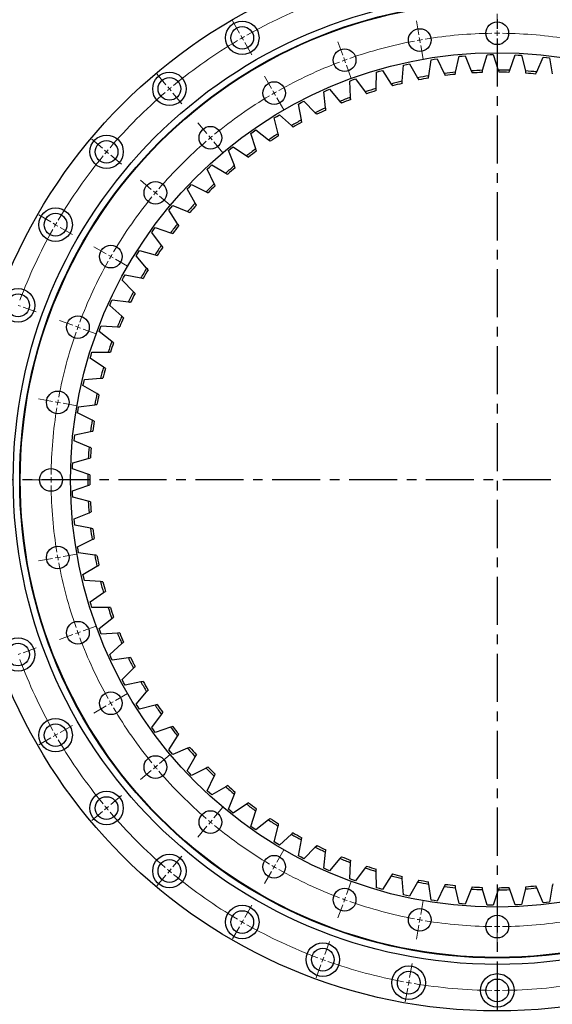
# Model space of a CAD drawing. Header units: millimetres. Extents: x -19 to 5091, y 5098 to 9181.
# Tile 6 of 13: x 834 to 1327, y 7747 to 8657. Entities that reach past the tile are written whole.
import ezdxf

# ---------------------------------------------------------------- set-up
doc = ezdxf.new("R2010")
doc.units = ezdxf.units.MM
doc.header["$LTSCALE"] = 20
doc.linetypes.add('CENTER', pattern=[10.16, 6.35, -1.27, 1.27, -1.27])

msp = doc.modelspace()

# ---------------------------------------------------------------- linework, layer by layer
at = {"linetype": 'CENTER', "ltscale": 0.35}
for p, q in [((1275.83, 8782.08), (1275.83, 7681.21)), ((1823.24, 8231.65), (728.42, 8231.65))]:
    msp.add_line(p, q, dxfattribs=at)
at = {"color": 0, "linetype": 'Continuous', "lineweight": 18}
for p, q in [((1275.83, 8649.65), (1275.83, 8662.65)), ((1037.33, 8644.74), (1030.83, 8656)), ((1203.25, 8643.3), (1200.99, 8656.1)), ((1039.83, 8640.41), (1038.58, 8642.58)), ((1039.83, 8640.41), (1041.08, 8638.25)), ((1204.11, 8638.37), (1203.68, 8640.83)), ((1275.83, 8644.65), (1275.83, 8647.15)), ((1275.83, 8644.65), (1275.83, 8642.15)), ((1275.83, 8639.65), (1275.83, 8626.65)), ((1042.33, 8636.08), (1048.83, 8624.82)), ((1132.87, 8624.44), (1128.42, 8636.65)), ((1204.11, 8638.37), (1204.55, 8635.91)), ((1204.98, 8633.45), (1207.24, 8620.65)), ((1134.58, 8619.74), (1133.72, 8622.09)), ((1134.58, 8619.74), (1135.43, 8617.39)), ((1136.29, 8615.04), (1140.73, 8602.83)), ((969.22, 8597.05), (960.86, 8607.01)), ((1066.83, 8593.65), (1060.33, 8604.9)), ((972.43, 8593.22), (970.83, 8595.13)), ((972.43, 8593.22), (974.04, 8591.3)), ((975.65, 8589.39), (984, 8579.43)), ((1069.33, 8589.32), (1068.08, 8591.48)), ((1069.33, 8589.32), (1070.58, 8587.15)), ((1071.83, 8584.99), (1078.33, 8573.73)), ((1007.15, 8551.85), (998.79, 8561.81)), ((1010.36, 8548.02), (1008.75, 8549.94)), ((910.43, 8538.26), (900.47, 8546.61)), ((1010.36, 8548.02), (1011.97, 8546.11)), ((1013.57, 8544.19), (1021.93, 8534.23)), ((914.26, 8535.04), (912.34, 8536.65)), ((914.26, 8535.04), (916.17, 8533.44)), ((918.09, 8531.83), (928.05, 8523.47)), ((955.62, 8500.33), (945.67, 8508.69)), ((959.45, 8497.12), (957.54, 8498.72)), ((959.45, 8497.12), (961.37, 8495.51)), ((963.28, 8493.9), (973.24, 8485.55)), ((862.74, 8470.15), (851.48, 8476.65)), ((867.07, 8467.65), (864.9, 8468.9)), ((867.07, 8467.65), (869.23, 8466.4)), ((871.4, 8465.15), (882.65, 8458.65)), ((913.83, 8440.65), (902.57, 8447.15)), ((918.16, 8438.15), (916, 8439.4)), ((918.16, 8438.15), (920.33, 8436.9)), ((922.49, 8435.65), (933.75, 8429.15)), ((832.3, 8393.08), (834.64, 8392.23)), ((836.99, 8391.37), (849.21, 8386.92)), ((883.04, 8374.61), (870.82, 8379.06)), ((887.74, 8372.9), (885.39, 8373.76)), ((887.74, 8372.9), (890.09, 8372.05)), ((892.44, 8371.19), (904.65, 8366.74)), ((864.18, 8304.23), (851.38, 8306.49)), ((869.1, 8303.36), (866.64, 8303.8)), ((869.1, 8303.36), (871.57, 8302.93)), ((874.03, 8302.5), (886.83, 8300.24)), ((857.83, 8231.65), (844.83, 8231.65)), ((862.83, 8231.65), (860.33, 8231.65)), ((862.83, 8231.65), (865.33, 8231.65)), ((867.83, 8231.65), (880.83, 8231.65)), ((864.18, 8159.06), (851.38, 8156.8)), ((869.1, 8159.93), (866.64, 8159.5)), ((869.1, 8159.93), (871.57, 8160.36)), ((874.03, 8160.8), (886.83, 8163.06)), ((892.44, 8092.1), (904.65, 8096.55)), ((883.04, 8088.68), (870.82, 8084.24)), ((887.74, 8090.39), (885.39, 8089.54)), ((887.74, 8090.39), (890.09, 8091.25)), ((836.99, 8071.92), (849.21, 8076.37)), ((832.3, 8070.21), (834.64, 8071.07)), ((922.49, 8027.65), (933.75, 8034.15)), ((913.83, 8022.65), (902.57, 8016.15)), ((918.16, 8025.15), (916, 8023.9)), ((918.16, 8025.15), (920.33, 8026.4)), ((871.4, 7998.15), (882.65, 8004.65)), ((862.74, 7993.15), (851.48, 7986.65)), ((867.07, 7995.65), (864.9, 7994.4)), ((867.07, 7995.65), (869.23, 7996.9)), ((963.28, 7969.39), (973.24, 7977.75)), ((959.45, 7966.18), (957.54, 7964.57)), ((959.45, 7966.18), (961.37, 7967.78)), ((955.62, 7962.96), (945.67, 7954.61)), ((918.09, 7931.46), (928.05, 7939.82)), ((914.26, 7928.25), (916.17, 7929.86)), ((910.43, 7925.04), (900.47, 7916.68)), ((914.26, 7928.25), (912.34, 7926.64)), ((1013.57, 7919.1), (1021.93, 7929.06)), ((1007.15, 7911.44), (998.79, 7901.48)), ((1010.36, 7915.27), (1008.75, 7913.36)), ((1010.36, 7915.27), (1011.97, 7917.19)), ((975.65, 7873.9), (984, 7883.86)), ((1071.83, 7878.31), (1078.33, 7889.57)), ((1069.33, 7873.98), (1070.58, 7876.14)), ((969.22, 7866.24), (960.86, 7856.28)), ((972.43, 7870.07), (970.83, 7868.16)), ((972.43, 7870.07), (974.04, 7871.99)), ((1066.83, 7869.65), (1060.33, 7858.39)), ((1069.33, 7873.98), (1068.08, 7871.81)), ((1136.29, 7848.25), (1140.73, 7860.47)), ((1042.33, 7827.21), (1048.83, 7838.47)), ((1132.87, 7838.86), (1128.42, 7826.64)), ((1134.58, 7843.55), (1133.72, 7841.2)), ((1134.58, 7843.55), (1135.43, 7845.9)), ((1204.98, 7829.85), (1207.24, 7842.65)), ((1275.83, 7823.65), (1275.83, 7836.65)), ((1039.83, 7822.88), (1038.58, 7820.72)), ((1039.83, 7822.88), (1041.08, 7825.05)), ((1204.11, 7824.92), (1203.68, 7822.46)), ((1204.11, 7824.92), (1204.55, 7827.38)), ((1275.83, 7818.65), (1275.83, 7821.15)), ((1037.33, 7818.55), (1030.83, 7807.29)), ((1203.25, 7820), (1200.99, 7807.19)), ((1275.83, 7818.65), (1275.83, 7816.15)), ((1275.83, 7813.65), (1275.83, 7800.65)), ((1116.11, 7792.81), (1120.55, 7805.03)), ((1114.4, 7788.11), (1113.54, 7785.76)), ((1114.4, 7788.11), (1115.25, 7790.46)), ((1194.74, 7771.74), (1196.99, 7784.54)), ((1112.69, 7783.41), (1108.24, 7771.2)), ((1275.83, 7764.65), (1275.83, 7777.65)), ((1193.87, 7766.82), (1193.43, 7764.36)), ((1193.87, 7766.82), (1194.3, 7769.28)), ((1193, 7761.89), (1190.74, 7749.09)), ((1275.83, 7759.65), (1275.83, 7762.15)), ((1275.83, 7759.65), (1275.83, 7757.15)), ((1275.83, 7754.65), (1275.83, 7741.65))]:
    msp.add_line(p, q, dxfattribs=at)
at = {"color": 7, "linetype": 'Continuous', "lineweight": 25}
for p, q in [((1237.31, 8608.68), (1240.5, 8623.32)), ((1240.5, 8623.32), (1243.36, 8623.57)), ((1243.36, 8623.57), (1246.21, 8623.79)), ((1246.21, 8623.79), (1251.77, 8609.88)), ((1262.31, 8610.41), (1266.47, 8624.8)), ((1266.47, 8624.8), (1269.33, 8624.86)), ((1269.33, 8624.86), (1272.19, 8624.89)), ((1272.19, 8624.89), (1276.82, 8610.65)), ((1287.38, 8610.47), (1292.47, 8624.56)), ((1292.47, 8624.56), (1295.33, 8624.43)), ((1295.33, 8624.43), (1298.19, 8624.27)), ((1298.19, 8624.27), (1301.86, 8609.75)), ((1312.39, 8608.88), (1318.4, 8622.6)), ((1318.4, 8622.6), (1321.25, 8622.28)), ((1321.25, 8622.28), (1324.09, 8621.94)), ((1324.09, 8621.94), (1326.79, 8607.2)), ((1187.92, 8600.31), (1189.15, 8615.24)), ((1189.15, 8615.24), (1191.95, 8615.86)), ((1191.95, 8615.86), (1194.75, 8616.46)), ((1194.75, 8616.46), (1202.09, 8603.4)), ((1212.48, 8605.31), (1214.69, 8620.13)), ((1214.69, 8620.13), (1217.52, 8620.56)), ((1217.52, 8620.56), (1220.36, 8620.98)), ((1220.36, 8620.98), (1226.82, 8607.46)), ((1163.75, 8593.69), (1163.99, 8608.67)), ((1163.99, 8608.67), (1166.74, 8609.48)), ((1166.74, 8609.48), (1169.49, 8610.26)), ((1169.49, 8610.26), (1177.68, 8597.72)), ((1139.32, 8600.45), (1142.01, 8601.44)), ((1140.06, 8585.49), (1139.32, 8600.45)), ((1142.01, 8601.44), (1144.7, 8602.4)), ((1144.7, 8602.4), (1153.7, 8590.43)), ((1115.24, 8590.63), (1117.86, 8591.79)), ((1116.97, 8575.75), (1115.24, 8590.63)), ((1117.86, 8591.79), (1120.49, 8592.92)), ((1120.49, 8592.92), (1130.26, 8581.57)), ((1091.87, 8579.23), (1094.4, 8580.56)), ((1094.58, 8564.5), (1091.87, 8579.23)), ((1094.4, 8580.56), (1096.95, 8581.87)), ((1096.95, 8581.87), (1107.45, 8571.19)), ((1069.3, 8566.31), (1071.74, 8567.8)), ((1071.74, 8567.8), (1074.19, 8569.28)), ((1074.19, 8569.28), (1085.38, 8559.32)), ((1072.98, 8551.79), (1069.3, 8566.31)), ((1047.63, 8551.93), (1049.97, 8553.58)), ((1052.26, 8537.68), (1047.63, 8551.93)), ((1049.97, 8553.58), (1052.32, 8555.22)), ((1052.32, 8555.22), (1064.14, 8546.01)), ((1029.19, 8537.95), (1031.42, 8539.74)), ((1031.42, 8539.74), (1043.82, 8531.34)), ((1026.96, 8536.15), (1029.19, 8537.95)), ((1032.53, 8522.24), (1026.96, 8536.15)), ((1009.48, 8520.98), (1011.6, 8522.91)), ((1011.6, 8522.91), (1024.52, 8515.35)), ((1007.38, 8519.03), (1009.48, 8520.98)), ((1013.85, 8505.52), (1007.38, 8519.03)), ((990.94, 8502.74), (992.92, 8504.81)), ((992.92, 8504.81), (1006.32, 8498.12)), ((988.98, 8500.66), (990.94, 8502.74)), ((996.32, 8487.61), (988.98, 8500.66)), ((973.65, 8483.32), (975.49, 8485.51)), ((975.49, 8485.51), (989.3, 8479.72)), ((971.82, 8481.11), (973.65, 8483.32)), ((980.02, 8468.58), (971.82, 8481.11)), ((956, 8460.48), (957.67, 8462.8)), ((965.01, 8448.51), (956, 8460.48)), ((957.67, 8462.8), (959.37, 8465.11)), ((959.37, 8465.11), (973.53, 8460.24)), ((941.58, 8438.84), (943.09, 8441.27)), ((943.09, 8441.27), (944.63, 8443.68)), ((944.63, 8443.68), (959.08, 8439.76)), ((951.35, 8427.49), (941.58, 8438.84)), ((929.97, 8418.82), (931.34, 8421.33)), ((931.34, 8421.33), (946.02, 8418.38)), ((928.61, 8416.3), (929.97, 8418.82)), ((939.12, 8405.62), (928.61, 8416.3)), ((917.17, 8392.94), (918.35, 8395.55)), ((918.35, 8395.55), (919.56, 8398.15)), ((919.56, 8398.15), (934.4, 8396.17)), ((928.36, 8382.99), (917.17, 8392.94)), ((907.29, 8368.89), (908.3, 8371.57)), ((919.12, 8359.69), (907.29, 8368.89)), ((908.3, 8371.57), (909.33, 8374.24)), ((909.33, 8374.24), (924.28, 8373.25)), ((899.86, 8346.97), (900.71, 8349.7)), ((900.71, 8349.7), (915.69, 8349.7)), ((899.03, 8344.23), (899.86, 8346.97)), ((911.43, 8335.83), (899.03, 8344.23)), ((892.41, 8319.08), (893.06, 8321.87)), ((893.06, 8321.87), (893.73, 8324.65)), ((893.73, 8324.65), (908.67, 8325.64)), ((905.34, 8311.52), (892.41, 8319.08)), ((887.47, 8293.55), (887.93, 8296.38)), ((900.87, 8286.86), (887.47, 8293.55)), ((887.93, 8296.38), (888.41, 8299.2)), ((888.41, 8299.2), (903.26, 8301.17)), ((884.8, 8273.45), (899.48, 8276.39)), ((884.23, 8267.75), (884.5, 8270.6)), ((898.04, 8261.96), (884.23, 8267.75)), ((884.5, 8270.6), (884.8, 8273.45)), ((882.89, 8247.51), (897.35, 8251.42)), ((882.7, 8241.79), (882.78, 8244.65)), ((896.87, 8236.93), (882.7, 8241.79)), ((882.78, 8244.65), (882.89, 8247.51)), ((882.7, 8221.51), (896.87, 8226.37)), ((882.78, 8218.64), (882.7, 8221.51)), ((882.89, 8215.78), (882.78, 8218.64)), ((897.35, 8211.87), (882.89, 8215.78)), ((884.23, 8195.55), (898.04, 8201.33)), ((884.5, 8192.7), (884.23, 8195.55)), ((884.8, 8189.85), (884.5, 8192.7)), ((899.48, 8186.9), (884.8, 8189.85)), ((887.47, 8169.74), (900.87, 8176.43)), ((887.93, 8166.92), (887.47, 8169.74)), ((888.41, 8164.1), (887.93, 8166.92)), ((903.26, 8162.12), (888.41, 8164.1)), ((892.41, 8144.21), (905.34, 8151.77)), ((893.06, 8141.42), (892.41, 8144.21)), ((893.73, 8138.64), (893.06, 8141.42)), ((908.67, 8137.65), (893.73, 8138.64)), ((899.03, 8119.06), (911.43, 8127.46)), ((899.86, 8116.32), (899.03, 8119.06)), ((900.71, 8113.59), (899.86, 8116.32)), ((915.69, 8113.59), (900.71, 8113.59)), ((907.29, 8094.41), (919.12, 8103.6)), ((908.3, 8091.73), (907.29, 8094.41)), ((909.33, 8089.06), (908.3, 8091.73)), ((924.28, 8090.05), (909.33, 8089.06)), ((917.17, 8070.35), (928.36, 8080.31)), ((918.35, 8067.74), (917.17, 8070.35)), ((919.56, 8065.14), (918.35, 8067.74)), ((934.4, 8067.12), (919.56, 8065.14)), ((928.61, 8047), (939.12, 8057.67)), ((929.97, 8044.47), (928.61, 8047)), ((931.34, 8041.96), (929.97, 8044.47)), ((946.02, 8044.92), (931.34, 8041.96)), ((941.58, 8024.45), (951.35, 8035.8)), ((943.09, 8022.03), (941.58, 8024.45)), ((944.63, 8019.61), (943.09, 8022.03)), ((959.08, 8023.53), (944.63, 8019.61)), ((956, 8002.82), (965.01, 8014.78)), ((957.67, 8000.49), (956, 8002.82)), ((973.53, 8003.05), (959.37, 7998.18)), ((959.37, 7998.18), (957.67, 8000.49)), ((971.82, 7982.18), (980.02, 7994.72)), ((973.65, 7979.97), (971.82, 7982.18)), ((975.49, 7977.78), (973.65, 7979.97)), ((989.3, 7983.57), (975.49, 7977.78)), ((988.98, 7962.63), (996.32, 7975.68)), ((990.94, 7960.55), (988.98, 7962.63)), ((992.92, 7958.48), (990.94, 7960.55)), ((1006.32, 7965.18), (992.92, 7958.48)), ((1007.38, 7944.26), (1013.85, 7957.77)), ((1024.52, 7947.95), (1011.6, 7940.38)), ((1009.48, 7942.31), (1007.38, 7944.26)), ((1011.6, 7940.38), (1009.48, 7942.31)), ((1026.96, 7927.15), (1032.53, 7941.05)), ((1043.82, 7931.96), (1031.42, 7923.56)), ((1029.19, 7925.34), (1026.96, 7927.15)), ((1031.42, 7923.56), (1029.19, 7925.34)), ((1047.63, 7911.37), (1052.26, 7925.61)), ((1049.97, 7909.71), (1047.63, 7911.37)), ((1064.14, 7917.28), (1052.32, 7908.08)), ((1069.3, 7896.98), (1072.98, 7911.5)), ((1052.32, 7908.08), (1049.97, 7909.71)), ((1085.38, 7903.98), (1074.19, 7894.01)), ((1071.74, 7895.49), (1069.3, 7896.98)), ((1074.19, 7894.01), (1071.74, 7895.49)), ((1091.87, 7884.07), (1094.58, 7898.8)), ((1094.4, 7882.73), (1091.87, 7884.07)), ((1107.45, 7892.11), (1096.95, 7881.43)), ((1115.24, 7872.67), (1116.97, 7887.55)), ((1096.95, 7881.43), (1094.4, 7882.73)), ((1130.26, 7881.72), (1120.49, 7870.37)), ((1139.32, 7862.84), (1140.06, 7877.8)), ((1117.86, 7871.51), (1115.24, 7872.67)), ((1120.49, 7870.37), (1117.86, 7871.51)), ((1153.7, 7872.86), (1144.7, 7860.89)), ((1163.99, 7854.62), (1163.75, 7869.6)), ((1177.68, 7865.58), (1169.49, 7853.04)), ((1142.01, 7861.85), (1139.32, 7862.84)), ((1144.7, 7860.89), (1142.01, 7861.85)), ((1189.15, 7848.06), (1187.92, 7862.98)), ((1202.09, 7859.89), (1194.75, 7846.84)), ((1214.69, 7843.17), (1212.48, 7857.98)), ((1166.74, 7853.82), (1163.99, 7854.62)), ((1169.49, 7853.04), (1166.74, 7853.82)), ((1191.95, 7847.43), (1189.15, 7848.06)), ((1194.75, 7846.84), (1191.95, 7847.43)), ((1226.82, 7855.83), (1220.36, 7842.32)), ((1240.5, 7839.98), (1237.31, 7854.61)), ((1251.77, 7853.41), (1246.21, 7839.5)), ((1266.47, 7838.5), (1262.31, 7852.89)), ((1276.82, 7852.65), (1272.19, 7838.4)), ((1292.47, 7838.74), (1287.38, 7852.82)), ((1301.86, 7853.54), (1298.19, 7839.02)), ((1318.4, 7840.7), (1312.39, 7854.41)), ((1326.79, 7856.09), (1324.09, 7841.36)), ((1217.52, 7842.73), (1214.69, 7843.17)), ((1220.36, 7842.32), (1217.52, 7842.73)), ((1243.36, 7839.73), (1240.5, 7839.98)), ((1246.21, 7839.5), (1243.36, 7839.73)), ((1269.33, 7838.44), (1266.47, 7838.5)), ((1272.19, 7838.4), (1269.33, 7838.44)), ((1295.33, 7838.87), (1292.47, 7838.74)), ((1298.19, 7839.02), (1295.33, 7838.87)), ((1321.25, 7841.02), (1318.4, 7840.7)), ((1324.09, 7841.36), (1321.25, 7841.02))]:
    msp.add_line(p, q, dxfattribs=at)
for centre, radius in [((1275.83, 8231.65), 491), ((1275.83, 8231.65), 448), ((1275.83, 8231.65), 442), ((1275.83, 8231.65), 441.5), ((1039.83, 8640.41), 15.5), ((1039.83, 8640.41), 10.5), ((1204.11, 8638.37), 10.5), ((1275.83, 8644.65), 10.5), ((1275.83, 8231.65), 395), ((1134.58, 8619.74), 10.5), ((972.43, 8593.22), 15.5), ((972.43, 8593.22), 10.5), ((1069.33, 8589.32), 10.5), ((1010.36, 8548.02), 10.5), ((914.26, 8535.04), 15.5), ((914.26, 8535.04), 10.5), ((959.45, 8497.12), 10.5), ((867.07, 8467.65), 15.5), ((867.07, 8467.65), 10.5), ((918.16, 8438.15), 10.5), ((832.3, 8393.08), 15.5), ((832.3, 8393.08), 10.5), ((887.74, 8372.9), 10.5), ((869.1, 8303.36), 10.5), ((862.83, 8231.65), 10.5), ((869.1, 8159.93), 10.5), ((887.74, 8090.39), 10.5), ((832.3, 8070.21), 15.5), ((832.3, 8070.21), 10.5), ((918.16, 8025.15), 10.5), ((867.07, 7995.65), 15.5), ((867.07, 7995.65), 10.5), ((959.45, 7966.18), 10.5), ((914.26, 7928.25), 15.5), ((914.26, 7928.25), 10.5), ((1010.36, 7915.27), 10.5), ((972.43, 7870.07), 15.5), ((1069.33, 7873.98), 10.5), ((972.43, 7870.07), 10.5), ((1134.58, 7843.55), 10.5), ((1039.83, 7822.88), 15.5), ((1039.83, 7822.88), 10.5), ((1204.11, 7824.92), 10.5), ((1275.83, 7818.65), 10.5), ((1114.4, 7788.11), 15.5), ((1114.4, 7788.11), 10.5), ((1193.87, 7766.82), 15.5), ((1193.87, 7766.82), 10.5), ((1275.83, 7759.65), 15.5), ((1275.83, 7759.65), 10.5)]:
    msp.add_circle(centre, radius, dxfattribs=at)
at = {"color": 0, "linetype": 'Continuous', "lineweight": 18}
for radius, start, end in [(472, 110.60695, 119.39305), (472, 120, 120.30347), (472, 119.69653, 120), (413, 90.69365, 99.30635), (413, 90, 90.34683), (413, 89.65317, 90), (413, 80.69365, 89.30635), (472, 120.60695, 129.39305), (413, 100.69365, 109.30635), (413, 100, 100.34683), (413, 99.65317, 100), (413, 110.69365, 119.30635), (413, 110, 110.34683), (413, 109.65317, 110), (472, 129.69653, 130), (472, 130.60695, 139.39305), (472, 130, 130.30347), (413, 120.69365, 129.30635), (413, 120, 120.34683), (413, 119.65317, 120), (413, 129.65317, 130), (413, 130.69365, 139.30635), (413, 130, 130.34683), (472, 140.60695, 149.39305), (472, 140, 140.30347), (472, 139.69653, 140), (413, 140, 140.34683), (413, 139.65317, 140), (413, 140.69365, 149.30635), (472, 150, 150.30347), (472, 149.69653, 150), (472, 150.60695, 159.39305), (413, 149.65317, 150), (413, 150.69365, 159.30635), (413, 150, 150.34683), (413, 160.69365, 169.30635), (413, 160, 160.34683), (413, 159.65317, 160), (413, 170, 170.34683), (413, 169.65317, 170), (413, 170.69365, 179.30635), (413, 179.65317, 180), (413, 180, 180.34683), (413, 180.69365, 189.30635), (413, 189.65317, 190), (413, 190, 190.34683), (413, 190.69365, 199.30635), (413, 199.65317, 200), (413, 200, 200.34683), (413, 200.69365, 209.30635), (472, 200.60695, 209.39305), (413, 209.65317, 210), (413, 210, 210.34683), (413, 210.69365, 219.30635), (472, 209.69653, 210), (472, 210, 210.30347), (472, 210.60695, 219.39305), (413, 219.65317, 220), (413, 220, 220.34683), (413, 220.69365, 229.30635), (472, 219.69653, 220), (472, 220, 220.30347), (472, 220.60695, 229.39305), (413, 229.65317, 230), (413, 230, 230.34683), (413, 230.69365, 239.30635), (413, 239.65317, 240), (472, 229.69653, 230), (472, 230, 230.30347), (472, 230.60695, 239.39305), (413, 240, 240.34683), (413, 240.69365, 249.30635), (413, 249.65317, 250), (413, 250, 250.34683), (413, 250.69365, 259.30635), (472, 239.69653, 240), (472, 240, 240.30347), (472, 240.60695, 249.39305), (413, 259.65317, 260), (413, 260, 260.34683), (413, 260.69365, 269.30635), (413, 270.69365, 279.30635), (413, 269.65317, 270), (413, 270, 270.34683), (472, 249.69653, 250), (472, 250, 250.30347), (472, 250.60695, 259.39305), (472, 259.69653, 260), (472, 260, 260.30347), (472, 260.60695, 269.39305), (472, 270.60695, 279.39305), (472, 269.69653, 270), (472, 270, 270.30347)]:
    msp.add_arc((1275.83, 8231.65), radius, start, end, dxfattribs=at)
at = {"color": 7, "linetype": 'Continuous', "lineweight": 25}
for radius, start, end in [(379, 99.62271, 101.2194), (377, 99.7223, 101.1198), (379, 95.83323, 97.42992), (377, 95.93283, 97.33033), (379, 92.04376, 93.64045), (377, 92.14335, 93.54086), (379, 88.25429, 89.85098), (377, 88.35388, 89.75138), (379, 84.46481, 86.0615), (377, 84.56441, 85.96191), (379, 103.41218, 105.00887), (377, 103.51178, 104.90928), (379, 110.99113, 112.58782), (379, 107.20165, 108.79835), (377, 107.30125, 108.69875), (379, 114.7806, 116.37729), (377, 111.09072, 112.48822), (377, 114.8802, 116.2777), (379, 118.57008, 120.16677), (377, 118.66967, 120.06717), (379, 122.35955, 123.95624), (377, 122.45914, 123.85665), (379, 126.14902, 127.74571), (377, 126.24862, 127.64612), (379, 129.9385, 131.53519), (377, 130.03809, 131.43559), (379, 133.72797, 135.32466), (377, 133.82756, 135.22507), (379, 137.51744, 139.11414), (377, 137.61704, 139.01454), (379, 141.30692, 142.90361), (377, 141.40651, 142.80401), (379, 145.09639, 146.69308), (377, 145.19599, 146.59349), (379, 148.88586, 150.48256), (377, 148.98546, 150.38296), (379, 152.67534, 154.27203), (377, 152.77493, 154.17244), (379, 156.46481, 158.0615), (377, 156.56441, 157.96191), (379, 160.25429, 161.85098), (377, 160.35388, 161.75138), (379, 164.04376, 165.64045), (377, 164.14335, 165.54086), (379, 167.83323, 169.42992), (377, 167.93283, 169.33033), (379, 171.62271, 173.2194), (377, 171.7223, 173.1198), (379, 175.41218, 177.00887), (377, 175.51178, 176.90928), (379, 179.20165, 180.79835), (377, 179.30125, 180.69875), (379, 182.99113, 184.58782), (377, 183.09072, 184.48822), (379, 186.7806, 188.37729), (377, 186.8802, 188.2777), (379, 190.57008, 192.16677), (377, 190.66967, 192.06717), (379, 194.35955, 195.95624), (377, 194.45914, 195.85665), (379, 198.14902, 199.74571), (377, 198.24862, 199.64612), (379, 201.9385, 203.53519), (377, 202.03809, 203.43559), (379, 205.72797, 207.32466), (377, 205.82756, 207.22507), (379, 209.51744, 211.11414), (377, 209.61704, 211.01454), (379, 213.30692, 214.90361), (377, 213.40651, 214.80401), (379, 217.09639, 218.69308), (377, 217.19599, 218.59349), (377, 220.98546, 222.38296), (379, 220.88586, 222.48256), (377, 224.77493, 226.17244), (379, 224.67534, 226.27203), (379, 228.46481, 230.0615), (377, 228.56441, 229.96191), (379, 232.25429, 233.85098), (377, 232.35388, 233.75138), (379, 236.04376, 237.64045), (377, 236.14335, 237.54086), (379, 239.83323, 241.42992), (377, 239.93283, 241.33033), (377, 243.7223, 245.1198), (379, 243.62271, 245.2194), (379, 247.41218, 249.00887), (377, 247.51178, 248.90928), (379, 251.20165, 252.79835), (377, 251.30125, 252.69875), (379, 254.99113, 256.58782), (377, 255.09072, 256.48822), (379, 258.7806, 260.37729), (377, 258.8802, 260.2777), (377, 262.66967, 264.06717), (379, 262.57008, 264.16677), (379, 266.35955, 267.95624), (377, 266.45914, 267.85665), (379, 270.14902, 271.74571), (377, 270.24862, 271.64612), (379, 273.9385, 275.53519), (377, 274.03809, 275.43559)]:
    msp.add_arc((1275.83, 8231.65), radius, start, end, dxfattribs=at)
for points in [[(1202.09, 8603.4), (1202.43, 8602.79), (1202.78, 8602.18), (1203.12, 8601.57)], [(1212.17, 8603.23), (1212.27, 8603.93), (1212.37, 8604.62), (1212.48, 8605.31)], [(1226.82, 8607.46), (1227.12, 8606.83), (1227.43, 8606.2), (1227.73, 8605.57)], [(1236.86, 8606.63), (1237.01, 8607.31), (1237.16, 8608), (1237.31, 8608.68)], [(1251.77, 8609.88), (1252.03, 8609.23), (1252.29, 8608.58), (1252.55, 8607.93)], [(1261.73, 8608.38), (1261.93, 8609.06), (1262.12, 8609.73), (1262.31, 8610.41)], [(1276.82, 8610.65), (1277.03, 8609.98), (1277.25, 8609.31), (1277.47, 8608.64)], [(1286.66, 8608.49), (1286.9, 8609.15), (1287.14, 8609.81), (1287.38, 8610.47)], [(1301.86, 8609.75), (1302.03, 8609.07), (1302.21, 8608.39), (1302.38, 8607.71)], [(1311.54, 8606.95), (1311.82, 8607.59), (1312.11, 8608.24), (1312.39, 8608.88)], [(1177.68, 8597.72), (1178.06, 8597.13), (1178.45, 8596.54), (1178.83, 8595.95)], [(1187.75, 8598.21), (1187.8, 8598.91), (1187.86, 8599.61), (1187.92, 8600.31)], [(1140.17, 8583.39), (1140.13, 8584.09), (1140.1, 8584.79), (1140.06, 8585.49)], [(1153.7, 8590.43), (1154.12, 8589.87), (1154.55, 8589.31), (1154.97, 8588.75)], [(1163.71, 8591.59), (1163.72, 8592.29), (1163.74, 8592.99), (1163.75, 8593.69)], [(1117.22, 8573.66), (1117.14, 8574.35), (1117.06, 8575.05), (1116.97, 8575.75)], [(1130.26, 8581.57), (1130.71, 8581.04), (1131.17, 8580.51), (1131.63, 8579.98)], [(1107.45, 8571.19), (1107.94, 8570.69), (1108.43, 8570.19), (1108.92, 8569.69)], [(1085.38, 8559.32), (1085.9, 8558.85), (1086.42, 8558.38), (1086.95, 8557.92)], [(1094.96, 8562.43), (1094.83, 8563.12), (1094.71, 8563.81), (1094.58, 8564.5)], [(1073.5, 8549.75), (1073.32, 8550.43), (1073.15, 8551.11), (1072.98, 8551.79)], [(1064.14, 8546.01), (1064.69, 8545.58), (1065.24, 8545.15), (1065.8, 8544.72)], [(1043.82, 8531.34), (1044.4, 8530.94), (1044.98, 8530.55), (1045.57, 8530.15)], [(1052.91, 8535.68), (1052.7, 8536.35), (1052.48, 8537.02), (1052.26, 8537.68)], [(1033.31, 8520.28), (1033.05, 8520.94), (1032.79, 8521.59), (1032.53, 8522.24)], [(1024.52, 8515.35), (1025.13, 8514.99), (1025.73, 8514.64), (1026.34, 8514.28)], [(1014.76, 8503.62), (1014.46, 8504.26), (1014.16, 8504.89), (1013.85, 8505.52)], [(1006.32, 8498.12), (1006.95, 8497.8), (1007.58, 8497.49), (1008.21, 8497.18)], [(997.36, 8485.78), (997.01, 8486.39), (996.67, 8487), (996.32, 8487.61)], [(989.3, 8479.72), (989.95, 8479.45), (990.59, 8479.18), (991.24, 8478.91)], [(981.17, 8466.82), (980.79, 8467.4), (980.4, 8467.99), (980.02, 8468.58)], [(973.53, 8460.24), (974.2, 8460.02), (974.86, 8459.79), (975.52, 8459.56)], [(966.27, 8446.83), (965.85, 8447.39), (965.43, 8447.95), (965.01, 8448.51)], [(959.08, 8439.76), (959.76, 8439.58), (960.44, 8439.4), (961.12, 8439.21)], [(952.73, 8425.9), (952.27, 8426.43), (951.81, 8426.96), (951.35, 8427.49)], [(946.02, 8418.38), (946.71, 8418.24), (947.4, 8418.1), (948.09, 8417.96)], [(940.6, 8404.12), (940.1, 8404.62), (939.61, 8405.12), (939.12, 8405.62)], [(934.4, 8396.17), (935.1, 8396.08), (935.79, 8395.98), (936.49, 8395.89)], [(929.93, 8381.59), (929.41, 8382.05), (928.88, 8382.52), (928.36, 8382.99)], [(924.28, 8373.25), (924.98, 8373.2), (925.68, 8373.15), (926.38, 8373.11)], [(920.78, 8358.4), (920.22, 8358.83), (919.67, 8359.26), (919.12, 8359.69)], [(915.69, 8349.7), (916.39, 8349.7), (917.09, 8349.7), (917.79, 8349.7)], [(913.18, 8334.65), (912.59, 8335.05), (912.01, 8335.44), (911.43, 8335.83)], [(908.67, 8325.64), (909.37, 8325.69), (910.07, 8325.73), (910.77, 8325.78)], [(907.16, 8310.46), (906.56, 8310.82), (905.95, 8311.17), (905.34, 8311.52)], [(903.26, 8301.17), (903.96, 8301.26), (904.65, 8301.35), (905.35, 8301.45)], [(902.76, 8285.92), (902.13, 8286.24), (901.5, 8286.55), (900.87, 8286.86)], [(899.48, 8276.39), (900.17, 8276.53), (900.86, 8276.67), (901.55, 8276.81)], [(899.99, 8261.15), (899.34, 8261.42), (898.69, 8261.69), (898.04, 8261.96)], [(897.35, 8251.42), (898.02, 8251.61), (898.7, 8251.79), (899.38, 8251.97)], [(898.86, 8236.24), (898.19, 8236.47), (897.53, 8236.7), (896.87, 8236.93)], [(896.87, 8226.37), (897.53, 8226.59), (898.19, 8226.82), (898.86, 8227.05)], [(899.38, 8211.32), (898.7, 8211.5), (898.02, 8211.69), (897.35, 8211.87)], [(898.04, 8201.33), (898.69, 8201.6), (899.34, 8201.87), (899.99, 8202.14)], [(901.55, 8186.48), (900.86, 8186.62), (900.17, 8186.76), (899.48, 8186.9)], [(900.87, 8176.43), (901.5, 8176.74), (902.13, 8177.06), (902.76, 8177.37)], [(905.35, 8161.85), (904.65, 8161.94), (903.96, 8162.03), (903.26, 8162.12)], [(905.34, 8151.77), (905.95, 8152.12), (906.56, 8152.48), (907.16, 8152.83)], [(910.77, 8137.51), (910.07, 8137.56), (909.37, 8137.61), (908.67, 8137.65)], [(911.43, 8127.46), (912.01, 8127.85), (912.59, 8128.25), (913.18, 8128.64)], [(917.79, 8113.59), (917.09, 8113.59), (916.39, 8113.59), (915.69, 8113.59)], [(919.12, 8103.6), (919.67, 8104.03), (920.22, 8104.46), (920.78, 8104.9)], [(926.38, 8090.19), (925.68, 8090.14), (924.98, 8090.09), (924.28, 8090.05)], [(928.36, 8080.31), (928.88, 8080.77), (929.41, 8081.24), (929.93, 8081.71)], [(936.49, 8067.4), (935.79, 8067.31), (935.1, 8067.22), (934.4, 8067.12)], [(939.12, 8057.67), (939.61, 8058.17), (940.1, 8058.67), (940.6, 8059.17)], [(948.09, 8045.33), (947.4, 8045.19), (946.71, 8045.06), (946.02, 8044.92)], [(951.35, 8035.8), (951.81, 8036.33), (952.27, 8036.86), (952.73, 8037.4)], [(961.12, 8024.08), (960.44, 8023.9), (959.76, 8023.71), (959.08, 8023.53)], [(965.01, 8014.78), (965.43, 8015.34), (965.85, 8015.91), (966.27, 8016.47)], [(975.52, 8003.73), (974.86, 8003.51), (974.2, 8003.28), (973.53, 8003.05)], [(980.02, 7994.72), (980.4, 7995.3), (980.79, 7995.89), (981.17, 7996.48)], [(991.24, 7984.38), (990.59, 7984.11), (989.95, 7983.84), (989.3, 7983.57)], [(996.32, 7975.68), (996.67, 7976.29), (997.01, 7976.91), (997.36, 7977.52)], [(1008.21, 7966.12), (1007.58, 7965.8), (1006.95, 7965.49), (1006.32, 7965.18)], [(1013.85, 7957.77), (1014.16, 7958.4), (1014.46, 7959.04), (1014.76, 7959.67)], [(1026.34, 7949.01), (1025.73, 7948.66), (1025.13, 7948.3), (1024.52, 7947.95)], [(1032.53, 7941.05), (1032.79, 7941.71), (1033.05, 7942.36), (1033.31, 7943.01)], [(1045.57, 7933.14), (1044.98, 7932.75), (1044.4, 7932.35), (1043.82, 7931.96)], [(1052.26, 7925.61), (1052.48, 7926.28), (1052.7, 7926.94), (1052.91, 7927.61)], [(1065.8, 7918.57), (1065.24, 7918.14), (1064.69, 7917.71), (1064.14, 7917.28)], [(1072.98, 7911.5), (1073.15, 7912.18), (1073.32, 7912.86), (1073.5, 7913.54)], [(1086.95, 7905.38), (1086.42, 7904.91), (1085.9, 7904.44), (1085.38, 7903.98)], [(1094.58, 7898.8), (1094.71, 7899.49), (1094.83, 7900.18), (1094.96, 7900.87)], [(1108.92, 7893.61), (1108.43, 7893.11), (1107.94, 7892.61), (1107.45, 7892.11)], [(1116.97, 7887.55), (1117.06, 7888.24), (1117.14, 7888.94), (1117.22, 7889.64)], [(1131.63, 7883.31), (1131.17, 7882.78), (1130.71, 7882.25), (1130.26, 7881.72)], [(1140.06, 7877.8), (1140.1, 7878.5), (1140.13, 7879.2), (1140.17, 7879.9)], [(1154.97, 7874.55), (1154.55, 7873.98), (1154.12, 7873.42), (1153.7, 7872.86)], [(1163.75, 7869.6), (1163.74, 7870.3), (1163.72, 7871), (1163.71, 7871.7)], [(1178.83, 7867.34), (1178.45, 7866.75), (1178.06, 7866.16), (1177.68, 7865.58)], [(1187.92, 7862.98), (1187.86, 7863.68), (1187.8, 7864.38), (1187.75, 7865.08)], [(1203.12, 7861.72), (1202.78, 7861.11), (1202.43, 7860.5), (1202.09, 7859.89)], [(1212.48, 7857.98), (1212.37, 7858.67), (1212.27, 7859.37), (1212.17, 7860.06)], [(1227.73, 7857.73), (1227.43, 7857.09), (1227.12, 7856.46), (1226.82, 7855.83)], [(1237.31, 7854.61), (1237.16, 7855.29), (1237.01, 7855.98), (1236.86, 7856.67)], [(1327.17, 7858.16), (1327.05, 7857.47), (1326.92, 7856.78), (1326.79, 7856.09)], [(1252.55, 7855.37), (1252.29, 7854.71), (1252.03, 7854.06), (1251.77, 7853.41)], [(1262.31, 7852.89), (1262.12, 7853.56), (1261.93, 7854.24), (1261.73, 7854.91)], [(1277.47, 7854.65), (1277.25, 7853.98), (1277.03, 7853.32), (1276.82, 7852.65)], [(1287.38, 7852.82), (1287.14, 7853.48), (1286.9, 7854.14), (1286.66, 7854.8)], [(1302.38, 7855.58), (1302.21, 7854.9), (1302.03, 7854.22), (1301.86, 7853.54)], [(1312.39, 7854.41), (1312.11, 7855.06), (1311.82, 7855.7), (1311.54, 7856.34)]]:
    msp.add_open_spline(points, degree=3, dxfattribs=at)

doc.saveas('drawing.dxf')
